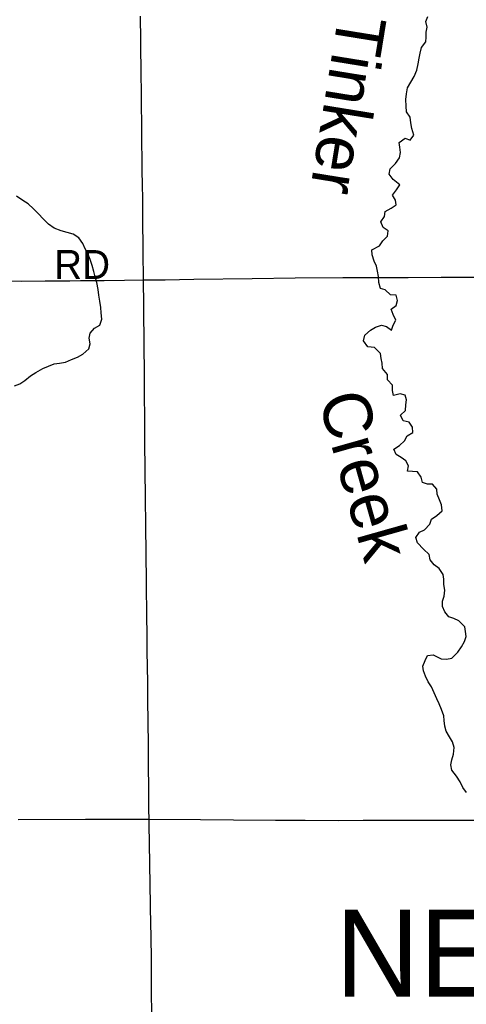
# Model space of a CAD drawing. Header units: feet. Extents: x 2113747 to 2516209, y 960708 to 1356798.
# Tile 242 of 253: x 2357644 to 2362262, y 1207191 to 1217378. Entities that reach past the tile are written whole.
import ezdxf

# ---------------------------------------------------------------- set-up
doc = ezdxf.new("R2010")
doc.units = ezdxf.units.FT
doc.header["$LTSCALE"] = 50
doc.header["$MEASUREMENT"] = 0
for name, color, linetype in [('0_Xref', 7, 'Continuous'), ('GM_X_County_Road', 3, 'Continuous'), ('GM_X_County_Road_Text', 3, 'Continuous'), ('GM_X_Minor_River', 5, 'Continuous'), ('GM_X_Minor_River_Text', 5, 'Continuous'), ('GM_X_State_Route', 1, 'Continuous'), ('GM_X_Township_Text', 251, 'Continuous')]:
    doc.layers.add(name, color=color, linetype=linetype)
doc.styles.add('Styledgn030', font='dgn030.shx')
doc.styles.add('Styledgn031', font='dgn031.shx')

# ---------------------------------------------------------------- blocks, each defined once
blk = doc.blocks.new('POR')
at = {"layer": 'GM_X_County_Road', "flags": 128}
for points in [[(2358924.317574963, 1214684.972199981), (2358921.003933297, 1214976.113349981), (2358919.85564163, 1215072.799508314), (2358917.657483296, 1215240.154816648), (2358917.624674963, 1215303.442091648), (2358917.29659163, 1215370.830408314), (2358916.049874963, 1215506.492866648), (2358912.867466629, 1215686.971508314), (2358911.456708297, 1215801.735058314), (2358910.89896663, 1215893.598391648), (2358910.636499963, 1215923.125891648), (2358908.73361663, 1216116.629441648), (2358906.305799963, 1216254.358824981), (2358903.746749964, 1216537.921249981), (2358899.97379163, 1216904.816841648), (2358898.333374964, 1217039.691899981), (2358896.33206663, 1217162.985616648), (2358894.95411663, 1217414.395874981)], [(2358924.317574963, 1214684.972199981), (2359147.873558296, 1214687.498441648), (2359443.18136663, 1214692.091608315), (2360046.690658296, 1214698.948549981), (2360492.457483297, 1214705.641449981), (2360986.747833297, 1214712.301541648), (2361386.156483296, 1214710.103383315), (2361660.466958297, 1214711.907841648), (2362001.64081663, 1214712.498391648), (2362380.57706663, 1214713.121749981), (2362753.01726663, 1214715.680799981), (2363715.31849163, 1214723.456374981), (2363954.09754163, 1214725.129599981)], [(2355095.421033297, 1214666.763574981), (2355117.50104163, 1214666.632341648), (2355453.163099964, 1214664.893499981), (2355569.86234163, 1214664.663841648), (2355626.719183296, 1214664.893499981), (2355734.396133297, 1214665.484049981), (2355840.170199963, 1214666.173024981), (2355997.683008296, 1214667.616591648), (2356151.84936663, 1214667.550974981), (2356365.169149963, 1214669.355433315), (2356598.141124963, 1214669.092966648), (2356903.357049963, 1214669.749133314), (2357175.699024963, 1214672.373799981), (2357267.529549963, 1214674.014216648), (2357451.289024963, 1214674.473533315), (2357556.308499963, 1214674.571958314), (2357667.856833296, 1214674.407916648), (2357907.423283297, 1214675.228124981), (2358163.426708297, 1214677.623133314), (2358271.694208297, 1214677.918408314), (2358465.361799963, 1214679.099508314), (2358517.822324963, 1214679.165124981), (2358728.484633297, 1214682.741233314), (2358924.317574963, 1214684.972199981)], [(2358981.96181663, 1209105.947924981), (2358980.616674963, 1209205.029091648), (2358975.728233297, 1209880.158974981), (2358970.872599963, 1210340.525508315), (2358969.789924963, 1210421.201199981), (2358968.313549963, 1210499.350649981), (2358964.573399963, 1210702.532658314), (2358963.589149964, 1210823.037666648), (2358962.736133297, 1210903.221233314), (2358960.767633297, 1211045.412549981), (2358958.667899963, 1211180.517266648), (2358953.81226663, 1211566.277649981), (2358939.278174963, 1213005.382383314), (2358933.83199163, 1213745.341533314), (2358930.255883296, 1213982.250508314), (2358927.303133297, 1214422.636766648), (2358924.317574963, 1214684.972199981)], [(2359028.81211663, 1205756.315516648), (2359022.840999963, 1206000.770408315), (2359021.856749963, 1206042.994733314), (2359021.659899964, 1206049.392358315), (2359021.200583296, 1206078.919858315), (2359020.24914163, 1206144.208441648), (2359017.033924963, 1206432.232799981), (2359011.68616663, 1206778.360716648), (2359005.551008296, 1207634.887874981), (2359002.270174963, 1207913.791516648), (2359000.826608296, 1208004.736216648), (2358985.964433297, 1208854.275199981), (2358982.25709163, 1209051.978216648), (2358981.96181663, 1209105.947924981)]]:
    blk.add_lwpolyline(points, dxfattribs=at)
at = {"layer": 'GM_X_Minor_River', "flags": 128}
for points in [[(2361321.829999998, 1214195.6), (2361383.749999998, 1214216.17), (2361435.909999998, 1214204.56), (2361490.309999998, 1214164.89), (2361505.899999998, 1214219.19), (2361533.529999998, 1214269.58), (2361507.019999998, 1214327.54), (2361486.549999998, 1214383.56), (2361538.319999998, 1214420.1), (2361549.899999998, 1214474.37), (2361535.439999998, 1214528.43), (2361477.339999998, 1214531.96), (2361424.859999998, 1214581.69), (2361374.679999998, 1214597.32), (2361358.169999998, 1214657.38), (2361353.669999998, 1214719.54), (2361343.199999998, 1214775.63), (2361332.759999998, 1214827.72), (2361308.309999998, 1214879.69), (2361287.779999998, 1214943.72), (2361285.349999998, 1214995.86), (2361363.129999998, 1215036.64), (2361398.759999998, 1215089.1), (2361448.419999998, 1215139.68), (2361453.989999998, 1215193.89), (2361401.629999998, 1215229.58), (2361379.139999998, 1215287.58), (2361416.749999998, 1215342.07), (2361422.329999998, 1215394.28), (2361484.139999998, 1215428.91), (2361535.959999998, 1215461.44), (2361531.549999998, 1215511.57), (2361499.089999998, 1215563.47), (2361540.709999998, 1215617.98), (2361576.349999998, 1215668.44), (2361505.789999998, 1215726.05), (2361463.299999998, 1215779.87), (2361474.869999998, 1215836.15), (2361528.509999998, 1215888.77), (2361570.099999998, 1215947.29), (2361581.649999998, 1216005.59), (2361575.229999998, 1216057.7), (2361568.819999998, 1216107.81), (2361628.539999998, 1216152.45), (2361680.769999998, 1216132.81), (2361720.409999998, 1216183.31), (2361697.839999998, 1216251.35), (2361687.349999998, 1216311.45), (2361682.869999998, 1216369.6), (2361642.389999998, 1216423.45), (2361641.919999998, 1216481.63), (2361637.339999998, 1216553.83), (2361644.899999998, 1216610.08), (2361654.409999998, 1216672.37), (2361687.979999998, 1216732.84), (2361723.569999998, 1216789.31), (2361749.079999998, 1216855.75), (2361764.579999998, 1216920.08), (2361774.119999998, 1216980.36), (2361785.709999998, 1217032.63), (2361797.259999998, 1217090.92), (2361842.869999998, 1217147.48), (2361848.469999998, 1217197.69), (2361848.059999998, 1217249.86), (2361857.659999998, 1217302.12), (2361843.169999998, 1217360.18), (2361862.799999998, 1217410.51)], [(2357591.559999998, 1213590.93), (2357645.469999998, 1213611.44), (2357697.259999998, 1213645.98), (2357754.959999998, 1213694.6), (2357812.749999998, 1213729.19), (2357884.519999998, 1213769.91), (2357940.419999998, 1213792.45), (2358000.289999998, 1213819.02), (2358054.309999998, 1213825.48), (2358118.319999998, 1213836.05), (2358178.199999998, 1213860.62), (2358242.079999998, 1213887.22), (2358297.929999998, 1213915.78), (2358359.559999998, 1213972.47), (2358371.169999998, 1214022.73), (2358362.669999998, 1214082.85), (2358374.259999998, 1214135.1), (2358417.919999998, 1214185.63), (2358471.739999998, 1214218.17), (2358493.259999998, 1214280.55), (2358486.719999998, 1214346.71), (2358484.299999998, 1214398.86), (2358473.749999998, 1214464.98), (2358463.229999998, 1214529.11), (2358454.739999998, 1214587.22), (2358440.159999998, 1214657.33), (2358423.659999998, 1214717.38), (2358409.199999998, 1214771.44), (2358392.679999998, 1214833.5), (2358374.149999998, 1214895.54), (2358351.709999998, 1214947.53), (2358321.179999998, 1215007.47), (2358296.709999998, 1215061.44), (2358256.169999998, 1215121.3), (2358195.789999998, 1215158.93), (2358133.569999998, 1215176.47), (2358073.339999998, 1215194.03), (2358001.019999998, 1215221.53), (2357942.609999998, 1215263.18), (2357888.099999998, 1215316.9), (2357839.599999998, 1215370.68), (2357787.119999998, 1215420.4), (2357730.629999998, 1215472.11), (2357676.269999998, 1215507.78), (2357611.839999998, 1215551.39)], [(2362197.049999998, 1209494.05), (2362160.519999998, 1209551.93), (2362113.969999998, 1209611.73), (2362101.489999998, 1209669.81), (2362113.099999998, 1209720.06), (2362128.629999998, 1209780.38), (2362138.109999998, 1209846.67), (2362119.589999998, 1209906.7), (2362089.129999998, 1209958.6), (2362052.619999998, 1210016.48), (2362040.169999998, 1210068.55), (2362033.689999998, 1210126.67), (2362029.279999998, 1210176.79), (2362004.709999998, 1210242.8), (2361980.229999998, 1210298.77), (2361957.769999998, 1210350.74), (2361900.699999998, 1210474.65), (2361866.209999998, 1210528.54), (2361839.719999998, 1210584.49), (2361821.239999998, 1210640.52), (2361812.819999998, 1210690.61), (2361836.399999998, 1210746.97), (2361862.009999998, 1210799.35), (2361918.019999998, 1210807.83), (2362002.479999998, 1210764.4), (2362058.589999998, 1210760.85), (2362112.559999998, 1210773.33), (2362176.149999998, 1210834.04), (2362213.759999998, 1210888.52), (2362243.339999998, 1210944.95), (2362260.959999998, 1210995.25), (2362252.529999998, 1211047.34), (2362246.109999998, 1211097.44), (2362183.549999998, 1211157.12), (2362133.269999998, 1211182.78), (2362083.059999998, 1211200.42), (2362038.579999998, 1211252.22), (2362016.119999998, 1211306.2), (2362015.669999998, 1211360.37), (2362033.269999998, 1211412.68), (2362040.779999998, 1211474.93), (2362028.289999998, 1211533.01), (2362029.839999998, 1211589.2), (2362021.419999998, 1211639.29), (2361980.879999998, 1211699.14), (2361928.489999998, 1211738.83), (2361890.009999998, 1211790.67), (2361877.559999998, 1211844.74), (2361819.049999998, 1211898.43), (2361758.429999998, 1211964.14), (2361741.959999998, 1212020.18), (2361777.549999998, 1212076.65), (2361831.439999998, 1212099.16), (2361885.029999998, 1212159.8), (2361902.639999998, 1212210.1), (2361958.419999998, 1212246.67), (2362014.079999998, 1212297.28), (2362005.589999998, 1212357.4), (2361985.129999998, 1212411.4), (2361960.639999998, 1212467.38), (2361956.199999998, 1212521.51), (2361913.719999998, 1212573.32), (2361861.669999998, 1212570.89), (2361809.439999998, 1212590.52), (2361796.969999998, 1212646.59), (2361758.499999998, 1212698.44), (2361704.379999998, 1212704.01), (2361654.289999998, 1212707.61), (2361665.859999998, 1212761.88), (2361637.399999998, 1212813.81), (2361587.059999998, 1212847.5), (2361536.739999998, 1212879.19), (2361512.269999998, 1212933.15), (2361570.019999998, 1212973.76), (2361623.719999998, 1213020.35), (2361651.329999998, 1213072.74), (2361709.129999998, 1213107.32), (2361706.669999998, 1213163.49), (2361670.199999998, 1213215.35), (2361610.019999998, 1213228.89), (2361581.509999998, 1213286.84), (2361633.189999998, 1213335.43), (2361636.739999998, 1213391.63), (2361642.319999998, 1213443.85), (2361629.899999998, 1213493.9), (2361577.719999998, 1213507.52), (2361509.769999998, 1213490.9), (2361497.349999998, 1213540.96), (2361498.889999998, 1213597.14), (2361448.369999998, 1213652.91), (2361447.939999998, 1213707.08), (2361397.369999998, 1213768.86), (2361390.929999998, 1213822.98), (2361382.519999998, 1213873.07), (2361374.079999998, 1213925.16), (2361311.509999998, 1213984.84), (2361243.339999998, 1213994.31), (2361200.789999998, 1214056.15), (2361212.349999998, 1214112.43), (2361269.989999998, 1214167.08), (2361321.829999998, 1214195.6)], [(2362264.039999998, 1209382.26), (2362227.579999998, 1209434.11), (2362197.049999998, 1209494.05)]]:
    blk.add_lwpolyline(points, dxfattribs=at)
at = {"layer": 'GM_X_State_Route', "flags": 128}
blk.add_lwpolyline([(2357629.766358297, 1209102.568666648), (2358325.56549163, 1209105.193333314), (2358850.597249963, 1209106.505666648), (2358981.96181663, 1209105.947924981), (2359513.981749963, 1209103.618533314), (2359855.549308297, 1209099.714341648), (2360288.65211663, 1209095.514874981), (2360596.853599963, 1209094.694666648), (2360936.616699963, 1209093.776033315), (2361196.22904163, 1209094.858708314), (2362205.150908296, 1209096.171041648), (2362455.642533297, 1209096.072616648)], dxfattribs=at)
at = {"layer": 'GM_X_County_Road_Text', "insert": (2357999.256726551, 1214695.002785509), "char_height": 300.0000000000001, "attachment_point": 7, "rotation": 1e-05, "line_spacing_factor": 0.8, "style": 'Styledgn030'}
blk.add_mtext('{\\Fdgn000|c0;\\C256;RD}', dxfattribs=at)
at = {"layer": 'GM_X_Minor_River_Text', "attachment_point": 7, "line_spacing_factor": 0.8, "style": 'Styledgn031'}
for s, insert, char_height, rotation in [('{\\Fdgn000|c0;\\C256;Tinker}', (2360937.069399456, 1217456.729846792), 500.2629000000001, 260.7945222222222), ('{\\Fdgn000|c0;\\C256;Creek}', (2360721.907478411, 1213455.283803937), 500.2105200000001, 285.80037500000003)]:
    blk.add_mtext(s, dxfattribs=dict(at, insert=insert, char_height=char_height, rotation=rotation))
at = {"layer": 'GM_X_Township_Text', "insert": (2360907.496799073, 1207256.771126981), "char_height": 900.0000000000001, "attachment_point": 7, "rotation": 1e-05, "line_spacing_factor": 0.8, "style": 'Styledgn031'}
blk.add_mtext('{\\Fdgn000|c0;\\C256;NELSON}', dxfattribs=at)

msp = doc.modelspace()

# ---------------------------------------------------------------- block references
at = {"layer": '0_Xref'}
msp.add_blockref('POR', (0, 0), dxfattribs=at)

doc.saveas('drawing.dxf')
